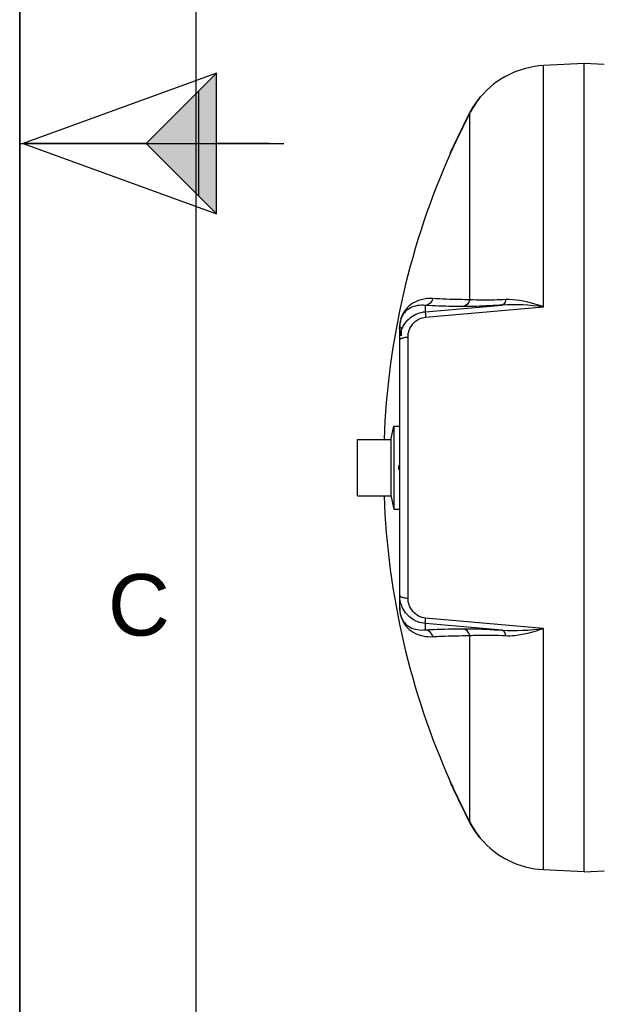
# Model space of a CAD drawing. Header units: millimetres. Extents: x 0 to 297, y 0 to 210.
# Tile 2 of 36: x 0 to 33, y 56 to 112. Entities that reach past the tile are written whole.
import ezdxf

# ---------------------------------------------------------------- set-up
doc = ezdxf.new("R2010")
doc.units = ezdxf.units.MM
doc.header["$LTSCALE"] = 16.335
doc.layers.get('0').update_dxf_attribs({"linetype": 'CONTINUOUS'})
doc.layers.add('08_SURFACES', color=7, linetype='CONTINUOUS')
doc.layers.add('AXES_REF', color=7, linetype='CONTINUOUS')
doc.styles.add('TEXTSTYLE_2', font='arial.ttf')

# ---------------------------------------------------------------- blocks, each defined once
blk = doc.blocks.new('MARGEA4_BL0', base_point=(148.514, 105.014))
at = {"color": 7, "linetype": 'Continuous'}
for p, q in [((0.014, 0.014), (0.014, 210.014)), ((0.014, 0.014), (0.014, 210.014)), ((0.014, 210.014), (0.014, 0.014)), ((10.014, 200.014), (10.014, 10.014)), ((0.014, 105.014), (15.014, 105.014))]:
    blk.add_line(p, q, dxfattribs=at)
at = {"color": 2, "linetype": 'Continuous', "style": 'TEXTSTYLE_2', "oblique": 0}
blk.add_text('C', height=3.5, dxfattribs=at).set_placement((5.014, 77.014))
blk = doc.blocks.new('REPERE_ORIENTATION_BL2', base_point=(7.192, 105.016))
at = {"color": 7, "linetype": 'Continuous'}
for p, q in [((11.192, 109.016), (0.192, 105.016)), ((7.192, 105.016), (11.192, 109.016)), ((11.192, 101.016), (11.192, 109.016)), ((10.192, 102.016), (10.192, 108.016)), ((0.192, 105.016), (11.192, 101.016)), ((7.192, 105.016), (0.192, 105.016)), ((7.192, 105.016), (11.192, 101.016)), ((14.192, 105.016), (11.192, 105.016))]:
    blk.add_line(p, q, dxfattribs=at)
blk.add_solid([(11.192, 109.016), (7.192, 105.016), (11.192, 101.016)], dxfattribs=at)

msp = doc.modelspace()

# ---------------------------------------------------------------- linework, layer by layer
at = {"color": 7, "linetype": 'Continuous'}
for p, q in [((0, 0), (0, 210)), ((32.112, 109.571), (29.786, 109.449)), ((32.112, 63.571), (32.112, 109.571)), ((33.252, 109.511), (32.112, 109.571)), ((21.612, 94.565), (21.612, 94.557)), ((21.612, 78.578), (21.612, 94.557)), ((21.712, 94.074), (21.712, 94.557)), ((19.212, 84.971), (19.212, 88.171)), ((19.212, 88.171), (21.132, 88.171)), ((21.132, 84.909), (21.132, 88.233)), ((21.572, 86.471), (21.572, 86.671)), ((21.612, 86.671), (21.572, 86.671)), ((21.612, 86.471), (21.572, 86.471)), ((19.212, 84.971), (21.132, 84.971)), ((32.112, 63.571), (29.786, 63.692)), ((32.112, 63.571), (33.249, 63.63))]:
    msp.add_line(p, q, dxfattribs=at)
at = {"color": 9, "linetype": 'Continuous'}
for p, q in [((29.786, 95.725), (29.786, 109.449)), ((23.073, 95.442), (27.444, 95.821)), ((23.073, 95.442), (23.073, 95.801)), ((23.09, 95.135), (29.786, 95.725)), ((21.602, 94.467), (21.602, 88.934)), ((22.086, 79.144), (22.086, 93.997)), ((21.602, 84.207), (21.602, 78.674)), ((29.786, 77.416), (23.09, 78.006)), ((23.073, 77.341), (23.073, 77.699)), ((27.444, 77.32), (23.073, 77.699)), ((29.786, 63.692), (29.786, 77.416))]:
    msp.add_line(p, q, dxfattribs=at)
for points in [[(21.602, 94.467), (21.604, 94.477), (21.606, 94.487), (21.607, 94.497), (21.609, 94.507), (21.61, 94.517), (21.611, 94.527), (21.612, 94.537), (21.612, 94.547), (21.612, 94.557)], [(21.602, 78.674), (21.604, 78.664), (21.606, 78.654), (21.607, 78.644), (21.609, 78.634), (21.61, 78.624), (21.611, 78.614), (21.612, 78.604), (21.612, 78.594), (21.612, 78.584)]]:
    msp.add_lwpolyline(points, dxfattribs=at)
at = {"color": 7, "linetype": 'Continuous'}
for centre, start, end in [((30.047, 104.455), 93, 139.9831), ((30.047, 68.686), 220.0169, 267)]:
    msp.add_arc(centre, 5, start, end, dxfattribs=at)
at = {"color": 9, "linetype": 'Continuous'}
for centre, radius, start, end in [((24.054, 94.468), 2.452, 179.3072, 179.772), ((24.132, 94.467), 2.53, 179.7711, 180.0005), ((23.969, 78.672), 2.368, 179.9594, 183.5493), ((23.852, 78.667), 2.25, 183.5913, 183.8978)]:
    msp.add_arc(centre, radius, start, end, dxfattribs=at)
for points, knots in [([(23.497, 96.189), (23.109, 96.213), (22.499, 96.086), (21.767, 95.456), (21.606, 94.866), (21.602, 94.497)], [0, 0, 0, 0, 0.410856, 0.610304, 1, 1, 1, 1]), ([(23.073, 95.801), (22.78, 95.833), (22.319, 95.766), (21.732, 95.317), (21.613, 94.854), (21.612, 94.565)], [0, 0, 0, 0, 0.407482, 0.599888, 1, 1, 1, 1]), ([(25.607, 96.124), (25.406, 96.126), (24.702, 96.135), (23.998, 96.157), (23.497, 96.189)], [0, 0, 0, 0, 0.286502, 1, 1, 1, 1]), ([(27.444, 95.821), (27.21, 95.807), (26.465, 95.765), (25.719, 95.731), (25.207, 95.736)], [0, 0, 0, 0, 0.314012, 1, 1, 1, 1]), ([(27.641, 96.131), (27.427, 96.12), (26.75, 96.095), (26.07, 96.083), (25.607, 96.124)], [0, 0, 0, 0, 0.31546, 1, 1, 1, 1]), ([(27.641, 96.131), (27.635, 96.091), (27.609, 95.973), (27.528, 95.835), (27.444, 95.821)], [0, 0, 0, 0, 0.324564, 1, 1, 1, 1]), ([(29.786, 95.725), (29.604, 95.786), (28.91, 96.004), (28.178, 96.157), (27.641, 96.131)], [0, 0, 0, 0, 0.262606, 1, 1, 1, 1]), ([(21.724, 94.427), (21.83, 94.698), (22.2, 95.195), (22.779, 95.417), (23.073, 95.442)], [0, 0, 0, 0, 0.496941, 1, 1, 1, 1]), ([(23.073, 95.442), (23.062, 95.414), (23.088, 95.307), (23.084, 95.207), (23.09, 95.135)], [0, 0, 0, 0, 0.292106, 1, 1, 1, 1]), ([(25.207, 95.736), (25.003, 95.737), (24.291, 95.747), (23.579, 95.768), (23.073, 95.801)], [0, 0, 0, 0, 0.286499, 1, 1, 1, 1]), ([(22.086, 93.997), (22.086, 94.264), (22.277, 94.826), (22.815, 95.11), (23.09, 95.135)], [0, 0, 0, 0, 0.491863, 1, 1, 1, 1]), ([(21.612, 93.832), (21.612, 93.845), (21.624, 93.874), (21.647, 93.894), (21.661, 93.904)], [0, 0, 0, 0, 0.432743, 1, 1, 1, 1]), ([(21.661, 93.904), (21.674, 93.912), (21.702, 93.928), (21.733, 93.94), (21.749, 93.946)], [0, 0, 0, 0, 0.45949, 1, 1, 1, 1]), ([(21.749, 93.946), (21.773, 93.954), (21.883, 93.984), (21.997, 93.995), (22.086, 93.997)], [0, 0, 0, 0, 0.217816, 1, 1, 1, 1]), ([(21.612, 79.309), (21.612, 79.296), (21.624, 79.267), (21.647, 79.247), (21.661, 79.238)], [0, 0, 0, 0, 0.432744, 1, 1, 1, 1]), ([(21.661, 79.238), (21.674, 79.229), (21.702, 79.213), (21.733, 79.201), (21.749, 79.195)], [0, 0, 0, 0, 0.459491, 1, 1, 1, 1]), ([(21.749, 79.195), (21.773, 79.187), (21.883, 79.157), (21.997, 79.146), (22.086, 79.144)], [0, 0, 0, 0, 0.217816, 1, 1, 1, 1]), ([(23.09, 78.006), (22.815, 78.031), (22.277, 78.315), (22.086, 78.877), (22.086, 79.144)], [0, 0, 0, 0, 0.508115, 1, 1, 1, 1]), ([(21.607, 78.514), (21.63, 78.172), (21.814, 77.631), (22.526, 77.049), (23.118, 76.929), (23.497, 76.952)], [0, 0, 0, 0, 0.378399, 0.580214, 1, 1, 1, 1]), ([(21.612, 78.578), (21.613, 78.289), (21.731, 77.825), (22.318, 77.375), (22.78, 77.308), (23.073, 77.341)], [0, 0, 0, 0, 0.400553, 0.592835, 1, 1, 1, 1]), ([(23.073, 77.699), (22.783, 77.724), (22.21, 77.941), (21.841, 78.427), (21.733, 78.693)], [0, 0, 0, 0, 0.503033, 1, 1, 1, 1]), ([(23.073, 77.699), (23.062, 77.727), (23.088, 77.834), (23.084, 77.934), (23.09, 78.006)], [0, 0, 0, 0, 0.292106, 1, 1, 1, 1]), ([(23.073, 77.341), (23.224, 77.35), (23.935, 77.387), (24.647, 77.401), (25.207, 77.405)], [0, 0, 0, 0, 0.213231, 1, 1, 1, 1]), ([(25.207, 77.405), (25.343, 77.407), (26.089, 77.398), (26.835, 77.358), (27.444, 77.32)], [0, 0, 0, 0, 0.182409, 1, 1, 1, 1]), ([(27.641, 77.01), (27.814, 77.002), (28.547, 77.033), (29.258, 77.238), (29.786, 77.416)], [0, 0, 0, 0, 0.237356, 1, 1, 1, 1]), ([(23.497, 76.952), (23.647, 76.962), (24.35, 76.999), (25.053, 77.012), (25.607, 77.017)], [0, 0, 0, 0, 0.213226, 1, 1, 1, 1]), ([(25.607, 77.017), (25.73, 77.028), (26.408, 77.062), (27.087, 77.037), (27.641, 77.01)], [0, 0, 0, 0, 0.181577, 1, 1, 1, 1]), ([(27.641, 77.01), (27.635, 77.05), (27.609, 77.168), (27.528, 77.306), (27.444, 77.32)], [0, 0, 0, 0, 0.324564, 1, 1, 1, 1])]:
    msp.add_open_spline(points, degree=3, knots=knots, dxfattribs=at)
for points in [[(23.497, 96.189), (23.456, 96.001), (23.263, 95.82), (23.073, 95.801)], [(25.607, 96.124), (25.57, 95.942), (25.392, 95.756), (25.207, 95.736)], [(29.786, 95.725), (29.01, 95.815), (28.223, 95.879), (27.444, 95.821)], [(21.612, 93.832), (21.612, 94.034), (21.651, 94.239), (21.724, 94.427)], [(21.733, 78.693), (21.654, 78.887), (21.612, 79.1), (21.612, 79.309)], [(23.497, 76.952), (23.456, 77.14), (23.263, 77.321), (23.073, 77.341)], [(25.607, 77.017), (25.57, 77.199), (25.392, 77.385), (25.207, 77.405)], [(27.444, 77.32), (28.223, 77.262), (29.01, 77.326), (29.786, 77.416)]]:
    msp.add_open_spline(points, degree=3, dxfattribs=at)
at = {"layer": '08_SURFACES', "color": 7, "linetype": 'Continuous'}
for p, q in [((26.187, 107.664), (26.157, 107.628)), ((26.166, 107.639), (26.157, 107.628)), ((26.218, 107.671), (26.192, 107.671)), ((24.486, 104.472), (24.485, 104.471)), ((24.507, 104.471), (24.485, 104.471)), ((24.53, 104.571), (24.489, 104.479)), ((24.508, 104.473), (24.552, 104.571)), ((24.538, 104.54), (24.545, 104.555)), ((24.545, 104.555), (24.552, 104.571)), ((24.485, 68.671), (24.486, 68.668)), ((24.507, 68.671), (24.485, 68.671)), ((24.49, 68.661), (24.53, 68.571)), ((24.552, 68.571), (24.508, 68.669)), ((24.526, 68.628), (24.516, 68.65)), ((26.213, 65.477), (26.165, 65.535)), ((26.218, 65.471), (26.192, 65.471))]:
    msp.add_line(p, q, dxfattribs=at)
at = {"layer": '08_SURFACES', "color": 9, "linetype": 'Continuous'}
for p, q in [((26.111, 107.571), (26.136, 107.571)), ((25.607, 96.124), (25.607, 106.754)), ((24.53, 104.571), (24.552, 104.571)), ((25.607, 66.387), (25.607, 77.017)), ((24.53, 68.571), (24.552, 68.571)), ((26.111, 65.571), (26.136, 65.571))]:
    msp.add_line(p, q, dxfattribs=at)
at = {"layer": '08_SURFACES', "color": 7, "linetype": 'Continuous'}
for points in [[(26.19, 107.668), (26.181, 107.657), (26.174, 107.649)], [(26.192, 107.671), (26.192, 107.67), (26.19, 107.668)], [(24.491, 104.483), (24.488, 104.476), (24.486, 104.472)], [(24.53, 104.571), (24.522, 104.553), (24.514, 104.535), (24.507, 104.519), (24.501, 104.505), (24.495, 104.493)], [(24.507, 104.471), (24.507, 104.471), (24.508, 104.473)], [(24.51, 104.477), (24.513, 104.483), (24.516, 104.491)], [(24.521, 104.501), (24.526, 104.512), (24.532, 104.526), (24.538, 104.54)], [(24.486, 68.668), (24.488, 68.665), (24.491, 68.658)], [(24.495, 68.648), (24.501, 68.636), (24.507, 68.622), (24.514, 68.606)], [(24.508, 68.668), (24.507, 68.67), (24.507, 68.671)], [(24.514, 68.606), (24.522, 68.589), (24.53, 68.571)], [(24.552, 68.571), (24.545, 68.586), (24.538, 68.601), (24.532, 68.615), (24.526, 68.628)]]:
    msp.add_lwpolyline(points, dxfattribs=at)
for centre, radius, start, end in [((30.055, 104.45), 5.01, 141.4697, 151.3774), ((30.048, 104.455), 5.021, 148.7001, 150.3671), ((30.047, 104.456), 5.019, 148.1844, 148.6999), ((30.047, 104.455), 5.02, 146.5003, 148.1843), ((30.047, 104.455), 5.02, 146.1065, 146.5002), ((30.047, 104.456), 5.019, 144.6281, 146.1065), ((30.048, 104.454), 5.021, 144.1711, 144.6281), ((30.049, 104.454), 5.022, 142.5148, 144.1711), ((30.047, 104.456), 5.019, 141.9707, 142.5147), ((30.045, 104.457), 5.017, 141.6419, 141.9707), ((64.592, 86.571), 43.92, 152.6282, 155.8054), ((64.592, 86.571), 43.9, 152.6282, 155.7937), ((30.045, 104.457), 5.017, 152.4483, 152.6282), ((30.048, 104.455), 5.02, 150.8435, 152.4482), ((30.047, 104.456), 4.999, 151.3864, 152.6281), ((30.049, 104.454), 5.022, 150.3671, 150.8436), ((64.592, 86.571), 43.9, 155.9368, 177.9113), ((64.592, 86.571), 43.9, 182.0887, 204.0632), ((64.592, 86.571), 43.92, 204.1946, 207.3718), ((64.592, 86.571), 43.9, 204.2063, 207.3718), ((30.045, 68.684), 5.017, 207.3718, 207.5516), ((30.048, 68.686), 5.02, 207.5518, 209.1566), ((30.047, 68.685), 4.999, 207.3719, 208.6136), ((30.055, 68.691), 5.01, 208.6226, 218.5303), ((30.049, 68.687), 5.022, 209.1565, 209.6329), ((30.048, 68.686), 5.021, 209.6328, 211.2999), ((30.047, 68.685), 5.019, 211.3001, 211.8157), ((30.047, 68.686), 5.02, 211.8158, 213.4997), ((30.047, 68.686), 5.02, 213.4997, 213.8936), ((30.047, 68.686), 5.019, 213.8936, 215.372), ((30.048, 68.687), 5.021, 215.372, 215.8288), ((30.049, 68.687), 5.022, 215.8288, 217.4853), ((30.047, 68.685), 5.019, 217.4854, 218.0293), ((30.045, 68.684), 5.017, 218.0293, 218.3581), ((29.348, 68.129), 4.106, 218.5461, 218.7821), ((30.666, 69.189), 5.798, 218.7864, 219.0762)]:
    msp.add_arc(centre, radius, start, end, dxfattribs=at)
for points, knots in [([(26.157, 107.628), (26.15, 107.619), (26.134, 107.6), (26.119, 107.58), (26.111, 107.571)], [0, 0, 0, 0, 0.488243, 1, 1, 1, 1]), ([(26.111, 65.571), (26.134, 65.541), (26.136, 65.539), (26.189, 65.474), (26.187, 65.477)], [0, 0, 0, 0, 0.924598, 1, 1, 1, 1])]:
    msp.add_open_spline(points, degree=3, knots=knots, dxfattribs=at)
msp.add_open_spline([(26.136, 107.571), (26.162, 107.602), (26.239, 107.696), (26.213, 107.664)], degree=3, dxfattribs=at)
at = {"layer": 'AXES_REF', "color": 7, "linetype": 'Continuous'}
for p, q in [((21.132, 88.233), (21.287, 88.934)), ((21.287, 88.934), (21.287, 84.207)), ((21.287, 88.934), (21.612, 88.934)), ((21.132, 84.909), (21.287, 84.207)), ((21.287, 84.207), (21.612, 84.207))]:
    msp.add_line(p, q, dxfattribs=at)

# ---------------------------------------------------------------- block references
at = {"color": 2, "linetype": 'Continuous'}
for name, p in [('MARGEA4_BL0', (148.514, 105.014)), ('REPERE_ORIENTATION_BL2', (7.192, 105.016))]:
    msp.add_blockref(name, p, dxfattribs=at)

doc.saveas('drawing.dxf')
